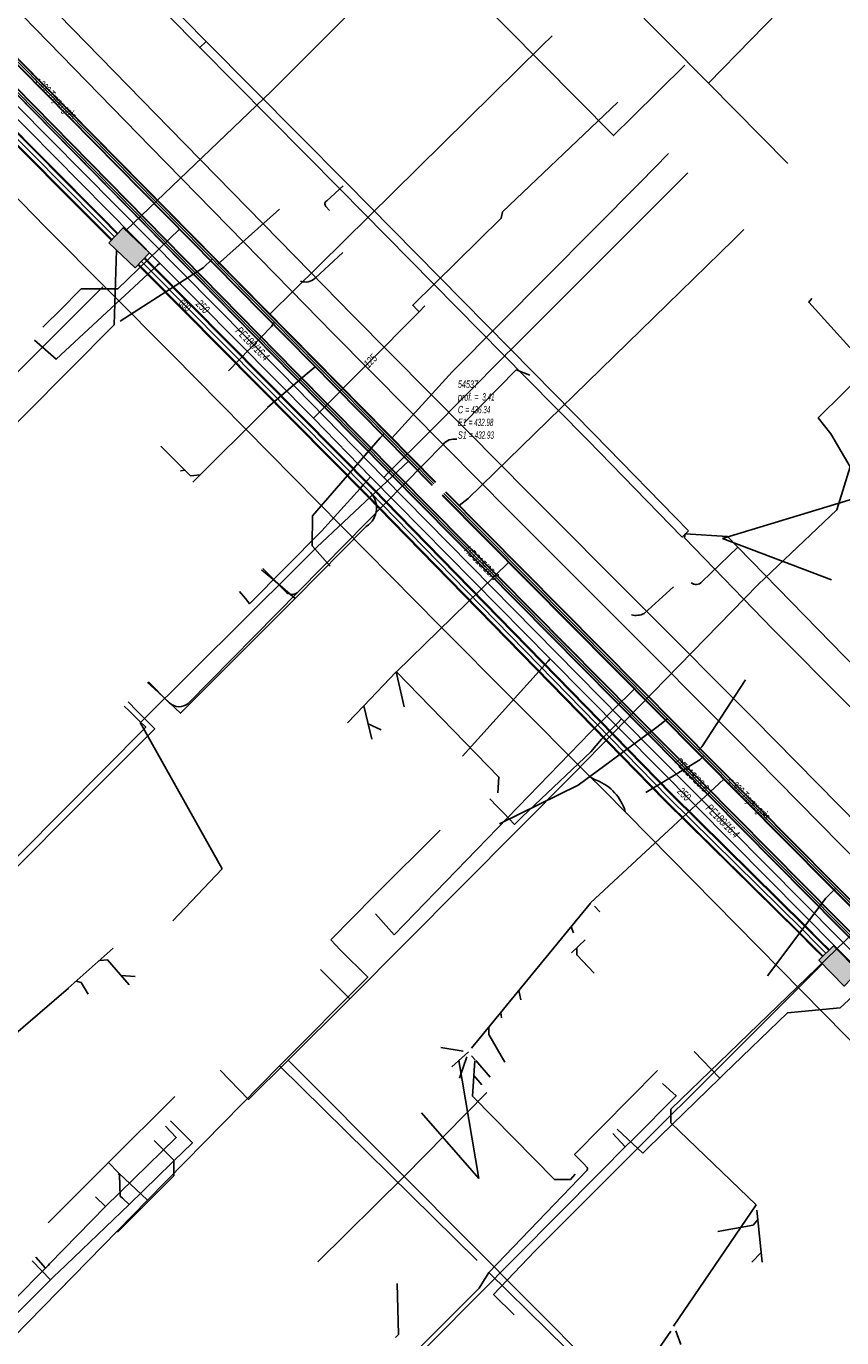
# Model space of a CAD drawing. Header units: metres. Extents: x 2695563 to 2696938, y 1260544 to 1262032.
# Tile 42 of 256: x 2695895 to 2695951, y 1261002 to 1261090. Entities that reach past the tile are written whole.
import ezdxf

# ---------------------------------------------------------------- set-up
doc = ezdxf.new("R2010")
doc.units = ezdxf.units.M
doc.header["$LTSCALE"] = 100
doc.linetypes.add('AUSGEZOGEN', pattern=[0])
for name, color, linetype in [('Eau portable_Cadastre des conduites_Conduite', 171, 'AUSGEZOGEN'), ('Eau potable_Cadastre des conduites_Conduite_Texte', 171, 'AUSGEZOGEN'), ('EU_Cadastre des conduites', 24, 'AUSGEZOGEN'), ('EU_Cadastre des conduites – Texte', 7, 'AUSGEZOGEN'), ('EU_Cadastre des conduites_Regard normalisé – Texte', 24, 'AUSGEZOGEN'), ('Gaz_Cadastre des conduites_Conduite', 32, 'AUSGEZOGEN'), ('Gaz_Cadastre des conduites_Conduite_Texte', 32, 'AUSGEZOGEN'), ('Réseau électrique_Cadastre des conduite_Bord du tracé', 1, 'AUSGEZOGEN'), ('Réseau électrique_Cadastre des conduite_Tronçon de tracé', 1, 'AUSGEZOGEN'), ('TV_Cadastre des conduites_CONDUITE', 92, 'AUSGEZOGEN'), ('Télécommunications_SW_Cadastre des conduites_Bord du tracé', 94, 'AUSGEZOGEN'), ('Télécommunications_SW_Cadastre des conduites_Bord du tracé_Texte', 94, 'AUSGEZOGEN'), ('Télécommunications_SW_Cadastre des conduites_Ouvrage', 94, 'AUSGEZOGEN')]:
    doc.layers.add(name, color=color, linetype=linetype)
doc.styles.add('ARIAL', font='arial.ttf')
pattern_1 = [(0, (2708005, 1273150), (6075, 6075), [6075, -6075]), (90, (2708005, 1273150), (-6075, 6075), [6075, -6075])]

# ---------------------------------------------------------------- blocks, each defined once
blk = doc.blocks.new('COMPLEXOBJECT_2047')
at = {"layer": 'Réseau électrique_Cadastre des conduite_Tronçon de tracé', "color": 1, "linetype": 'AUSGEZOGEN', "transparency": 33554687}
blk.add_line((5915.964, 11055.598), (5922.55, 11062.287), dxfattribs=at)
blk.add_arc((5923.295, 11061.706), 0.945, 79.25308, 142.03616, dxfattribs=at)
blk = doc.blocks.new('COMPLEXOBJECT_2203')
at = {"layer": 'Réseau électrique_Cadastre des conduite_Tronçon de tracé', "color": 1, "linetype": 'AUSGEZOGEN', "transparency": 33554687}
for p, q in [((5914.647, 11078.812), (5915.753, 11079.827)), ((5914.833, 11078.155), (5914.595, 11078.427))]:
    blk.add_line(p, q, dxfattribs=at)
blk.add_arc((5914.764, 11078.6), 0.242, 118.85871, 225.75709, dxfattribs=at)
blk = doc.blocks.new('COMPLEXOBJECT_2204')
at = {"layer": 'Réseau électrique_Cadastre des conduite_Tronçon de tracé', "color": 1, "linetype": 'AUSGEZOGEN', "transparency": 33554687}
blk.add_line((5940.104, 11052.962), (5942.551, 11055.316), dxfattribs=at)
blk.add_arc((5939.709, 11053.314), 0.529, 230.05162, 318.35225, dxfattribs=at)
blk = doc.blocks.new('COMPLEXOBJECT_2288')
at = {"layer": 'Réseau électrique_Cadastre des conduite_Tronçon de tracé', "color": 1, "linetype": 'AUSGEZOGEN', "transparency": 33554687}
for centre, radius, start, end in [((5933.267, 11040.611), 1.136, 220.01955, 246.72121), ((5931.694, 11036.399), 3.363, 20.32846, 70.46769), ((5935.418, 11037.644), 0.576, 187.70563, 227.26409)]:
    blk.add_arc(centre, radius, start, end, dxfattribs=at)
blk = doc.blocks.new('COMPLEXOBJECT_2395')
at = {"layer": 'Réseau électrique_Cadastre des conduite_Tronçon de tracé', "color": 1, "linetype": 'AUSGEZOGEN', "transparency": 33554687}
for p, q in [((5925.652, 11006.129), (5932.296, 11013.038)), ((5932.315, 11013.252), (5932.051, 11013.531))]:
    blk.add_line(p, q, dxfattribs=at)
blk.add_arc((5932.176, 11013.157), 0.169, 315.38196, 34.47063, dxfattribs=at)
blk = doc.blocks.new('COMPLEXOBJECT_2410')
at = {"layer": 'Réseau électrique_Cadastre des conduite_Tronçon de tracé', "color": 1, "linetype": 'AUSGEZOGEN', "transparency": 33554687}
blk.add_line((5903.966, 11044.762), (5902.543, 11046.181), dxfattribs=at)
blk.add_arc((5904.629, 11045.461), 0.963, 226.50236, 310.0127, dxfattribs=at)
blk = doc.blocks.new('COMPLEXOBJECT_2658')
at = {"layer": 'Réseau électrique_Cadastre des conduite_Tronçon de tracé', "color": 1, "linetype": 'AUSGEZOGEN', "transparency": 33554687}
blk.add_line((5936.178, 11050.809), (5938.176, 11052.616), dxfattribs=at)
blk.add_arc((5935.631, 11052.013), 1.322, 256.73695, 294.41721, dxfattribs=at)
blk = doc.blocks.new('COMPLEXOBJECT_2659')
at = {"layer": 'Réseau électrique_Cadastre des conduite_Tronçon de tracé', "color": 1, "linetype": 'AUSGEZOGEN', "transparency": 33554687}
blk.add_line((5913.864, 11073.564), (5915.735, 11075.298), dxfattribs=at)
blk.add_arc((5913.204, 11074.252), 0.953, 249.72204, 313.7868, dxfattribs=at)
blk = doc.blocks.new('COMPLEXOBJECT_2809')
at = {"layer": 'Télécommunications_SW_Cadastre des conduites_Bord du tracé', "color": 94, "linetype": 'AUSGEZOGEN', "transparency": 33554687}
for centre, radius, start, end in [((5916.537, 11057.994), 1.495, 356.05834, 44.00461), ((5916.536, 11057.995), 1.496, 301.8848, 356.01441)]:
    blk.add_arc(centre, radius, start, end, dxfattribs=at)

msp = doc.modelspace()

# ---------------------------------------------------------------- hatches: boundary and pattern name
at = {"layer": 'Réseau électrique_Cadastre des conduite_Bord du tracé', "lineweight": 18, "transparency": 33554687}
h = msp.add_hatch(dxfattribs=at)
h.set_pattern_fill('MUSTER', color=1, scale=6075, style=0, pattern_type=2)
h.set_pattern_definition(pattern_1)
h.paths.add_polyline_path([(2695878.28, 1261118.027), (2695907.005, 1261089.008), (2695907.431, 1261089.431), (2695878.761, 1261118.529), (2695878.267, 1261118.041)], flags=0)
h = msp.add_hatch(dxfattribs=at)
h.set_pattern_fill('MUSTER', color=1, scale=6075, style=0, pattern_type=2)
h.set_pattern_definition(pattern_1)
h.paths.add_polyline_path([(2695985.218, 1261002.956), (2695985.094, 1261003.071), (2695978.282, 1261009.372), (2695967.946, 1261019.815), (2695963.449, 1261024.358), (2695960.392, 1261027.461), (2695944.602, 1261043.489), (2695937.029, 1261051.077), (2695929.306, 1261058.816), (2695925.215, 1261062.942), (2695917.343, 1261070.882), (2695914.495, 1261073.79), (2695904.951, 1261083.534), (2695893.654, 1261095.108), (2695889.103, 1261099.71), (2695882.471, 1261106.416), (2695880.242, 1261108.83), (2695878.92, 1261107.609), (2695881.169, 1261105.172), (2695887.638, 1261098.631), (2695892.37, 1261093.846), (2695903.663, 1261082.276), (2695913.168, 1261072.572), (2695916.061, 1261069.618), (2695923.708, 1261061.905), (2695928.03, 1261057.546), (2695935.572, 1261049.989), (2695943.324, 1261042.221), (2695959.072, 1261026.237), (2695962.169, 1261023.094), (2695966.788, 1261018.427), (2695977.03, 1261008.078), (2695983.856, 1261001.765), (2695983.894, 1261001.729)], flags=0)
h = msp.add_hatch(dxfattribs=at)
h.set_pattern_fill('MUSTER', color=1, scale=6075, style=0, pattern_type=2)
h.set_pattern_definition(pattern_1)
h.paths.add_polyline_path([(2695940.158, 1261056.233), (2695933.758, 1261062.802), (2695929.607, 1261067.009), (2695916.937, 1261079.848), (2695907.431, 1261089.431), (2695907.005, 1261089.008), (2695916.51, 1261079.426), (2695929.179, 1261066.588), (2695933.329, 1261062.382), (2695939.729, 1261055.814)], flags=0)
at = {"layer": 'Télécommunications_SW_Cadastre des conduites_Ouvrage', "transparency": 33554687}
for points in [[(2695900.83, 1261075.774), (2695902.614, 1261074.078), (2695903.579, 1261075.093), (2695901.795, 1261076.789)], [(2695950.009, 1261028.099), (2695949.011, 1261027.117), (2695950.725, 1261025.358), (2695951.709, 1261026.372)]]:
    msp.add_hatch(color=7, dxfattribs=at).paths.add_polyline_path(points)

# ---------------------------------------------------------------- linework, layer by layer
at = {"layer": 'Eau portable_Cadastre des conduites_Conduite', "color": 7, "linetype": 'AUSGEZOGEN', "transparency": 33554687}
for p, q in [((2695935.863, 1261014.449), (2695935.042, 1261015.359)), ((2695900.596, 1261010.414), (2695899.936, 1261011.07))]:
    msp.add_line(p, q, dxfattribs=at)
for points in [[(2695862.298, 1261117.03), (2695863.524, 1261115.807), (2695881.033, 1261097.924), (2695904.286, 1261074.399), (2695914.709, 1261063.865)], [(2695921.882, 1261071.099), (2695921.742, 1261071.241), (2695921.45, 1261071.537), (2695927.461, 1261077.438), (2695927.547, 1261077.859), (2695935.377, 1261085.302)], [(2695904.286, 1261074.399), (2695904.103, 1261074.229), (2695897.253, 1261067.87), (2695895.793, 1261069.157)], [(2695914.709, 1261063.865), (2695921.882, 1261071.099), (2695922.283, 1261071.494)], [(2695914.709, 1261063.865), (2695918.581, 1261059.888), (2695930.781, 1261047.546), (2695945.554, 1261032.66), (2695973.356, 1261004.591), (2695977.577, 1261000.381), (2695981.869, 1260996.406)], [(2695918.581, 1261059.888), (2695918.394, 1261059.68), (2695918.093, 1261059.345), (2695917.879, 1261059.107), (2695915.271, 1261056.205), (2695910.386, 1261051.293), (2695910.291, 1261051.409)], [(2695910.291, 1261051.409), (2695910.261, 1261051.446), (2695910.095, 1261051.65), (2695909.704, 1261052.131)], [(2695930.781, 1261047.546), (2695930.64, 1261047.39), (2695924.838, 1261040.963)], [(2695881.18, 1261021.13), (2695881.274, 1261021.216), (2695881.484, 1261021.41), (2695882.626, 1261021.326), (2695889.12, 1261027.977), (2695903.944, 1261042.808), (2695902.742, 1261044.023), (2695902.145, 1261044.627)], [(2695908.864, 1260987.228), (2695909.081, 1260987.449), (2695912.9, 1260991.32), (2695918.979, 1260997.441), (2695919.535, 1260998.001), (2695920.14, 1260998.61), (2695934.093, 1261012.667), (2695934.283, 1261012.857), (2695935.863, 1261014.449), (2695936.401, 1261014.987), (2695939.33, 1261017.91), (2695938.41, 1261018.75)], [(2695896.536, 1261006.226), (2695896.71, 1261006.405), (2695896.814, 1261006.513), (2695900.596, 1261010.414), (2695905.41, 1261015.083), (2695904.671, 1261015.855)], [(2695892.093, 1261001.752), (2695892.311, 1261001.971), (2695896.536, 1261006.226), (2695895.87, 1261006.969)]]:
    msp.add_lwpolyline(points, dxfattribs=at)
at = {"layer": 'EU_Cadastre des conduites', "linetype": 'AUSGEZOGEN', "transparency": 33554687}
for p, q in [((2695922.768, 1261059.306), (2695867.025, 1261115.778)), ((2695922.782, 1261059.32), (2695867.039, 1261115.792)), ((2695922.796, 1261059.334), (2695867.053, 1261115.806)), ((2695922.982, 1261059.516), (2695867.239, 1261115.988)), ((2695922.996, 1261059.53), (2695867.253, 1261116.002)), ((2695923.01, 1261059.544), (2695867.267, 1261116.016)), ((2695978.154, 1261003.5), (2695923.453, 1261058.64)), ((2695978.169, 1261003.514), (2695923.468, 1261058.654)), ((2695978.183, 1261003.528), (2695923.482, 1261058.668)), ((2695978.367, 1261003.712), (2695923.666, 1261058.852)), ((2695978.381, 1261003.726), (2695923.68, 1261058.866)), ((2695978.396, 1261003.74), (2695923.695, 1261058.88))]:
    msp.add_line(p, q, dxfattribs=at)
at = {"layer": 'EU_Cadastre des conduites', "color": 255, "transparency": 33554687}
for p, q in [((2695922.889, 1261059.425), (2695867.146, 1261115.897)), ((2695978.275, 1261003.62), (2695923.574, 1261058.76))]:
    msp.add_line(p, q, dxfattribs=at)
at = {"layer": 'EU_Cadastre des conduites', "color": 24, "linetype": 'AUSGEZOGEN', "transparency": 33554687}
for p, q in [((2695930.909, 1261089.805), (2695930.222, 1261089.12)), ((2695930.222, 1261089.12), (2695911.749, 1261070.924)), ((2695938.809, 1261081.833), (2695936.902, 1261079.89)), ((2695936.902, 1261079.89), (2695924.119, 1261067.014)), ((2695912.405, 1261078.053), (2695908.198, 1261074.309)), ((2695943.911, 1261076.665), (2695943.21, 1261075.973)), ((2695943.21, 1261075.973), (2695925.214, 1261058.437)), ((2695897.653, 1261071.341), (2695898.776, 1261072.463)), ((2695896.358, 1261070.049), (2695897.653, 1261071.341)), ((2695924.119, 1261067.014), (2695920.043, 1261062.521)), ((2695906.534, 1261059.538), (2695911.604, 1261064.587)), ((2695904.369, 1261061.982), (2695905.992, 1261060.353)), ((2695925.214, 1261058.437), (2695924.597, 1261057.942)), ((2695949.879, 1261052.915), (2695942.47, 1261055.718)), ((2695920.347, 1261046.667), (2695927.979, 1261054.107)), ((2695902.974, 1261043.243), (2695913.554, 1261053.747)), ((2695920.863, 1261044.288), (2695920.337, 1261046.663)), ((2695933.524, 1261042.584), (2695936.508, 1261045.509)), ((2695917.026, 1261043.211), (2695918.134, 1261044.365)), ((2695908.526, 1261033.311), (2695902.966, 1261043.243)), ((2695919.319, 1261042.736), (2695918.43, 1261043.151)), ((2695920.198, 1261028.832), (2695933.524, 1261042.584)), ((2695927.349, 1261036.37), (2695932.674, 1261038.988)), ((2695933.512, 1261030.995), (2695942.571, 1261039.398)), ((2695905.165, 1261029.789), (2695908.518, 1261033.311)), ((2695929.996, 1261026.689), (2695933.507, 1261030.989)), ((2695918.935, 1261030.257), (2695920.198, 1261028.832)), ((2695934.15, 1261030.396), (2695933.777, 1261030.79)), ((2695932.361, 1261028.969), (2695932.194, 1261029.382)), ((2695932.23, 1261027.607), (2695933.155, 1261028.492)), ((2695901.124, 1261027.939), (2695898.082, 1261025.225)), ((2695925.436, 1261021.158), (2695929.996, 1261026.689)), ((2695902.622, 1261026), (2695901.641, 1261026.084)), ((2695898.09, 1261025.225), (2695894.051, 1261021.739)), ((2695928.791, 1261024.436), (2695928.65, 1261025.056)), ((2695927.485, 1261023.196), (2695927.42, 1261023.565)), ((2695923.36, 1261021.184), (2695924.886, 1261020.944)), ((2695924.11, 1261019.885), (2695925.227, 1261020.905)), ((2695925.931, 1261012.311), (2695924.585, 1261020.319)), ((2695924.621, 1261019.111), (2695925.114, 1261020.557)), ((2695925.686, 1261020.348), (2695925.451, 1261020.631)), ((2695926.707, 1261019.184), (2695925.725, 1261020.309)), ((2695926.149, 1261018.653), (2695925.592, 1261019.304)), ((2695922.037, 1261016.76), (2695925.931, 1261012.311)), ((2695922.037, 1261016.76), (2695925.931, 1261012.311)), ((2695903.899, 1261014.88), (2695904.095, 1261014.696)), ((2695905.247, 1261012.501), (2695901.414, 1261008.667)), ((2695939.137, 1261002.291), (2695944.749, 1261010.532)), ((2695945.16, 1261006.646), (2695944.811, 1261010.163)), ((2695944.457, 1261006.63), (2695945.099, 1261007.295)), ((2695938.15, 1261000.779), (2695938.957, 1261001.966)), ((2695939.651, 1261001.053), (2695939.299, 1261001.981))]:
    msp.add_line(p, q, dxfattribs=at)
for points in [[(2695898.776, 1261072.463), (2695898.956, 1261072.642), (2695901.451, 1261072.642), (2695905.631, 1261076.696)], [(2695901.6, 1261070.444), (2695907.225, 1261074.071), (2695907.846, 1261074.665)], [(2695908.959, 1261067.089), (2695911.877, 1261070.091), (2695912.064, 1261070.392)], [(2695911.608, 1261064.591), (2695911.788, 1261064.763), (2695914.298, 1261066.912), (2695914.839, 1261067.367)], [(2695914.657, 1261057.245), (2695919.235, 1261062.538), (2695919.515, 1261062.843)], [(2695905.693, 1261060.309), (2695905.988, 1261060.351), (2695906.364, 1261059.969), (2695907.022, 1261060.022)], [(2695913.554, 1261053.747), (2695914.938, 1261055.121), (2695921.165, 1261060.958)], [(2695942.47, 1261055.718), (2695952.08, 1261058.627), (2695952.436, 1261058.978)], [(2695915.844, 1261053.831), (2695914.62, 1261055.22), (2695914.657, 1261057.245)], [(2695918.674, 1261042.098), (2695918.13, 1261044.362), (2695920.337, 1261046.663)], [(2695927.236, 1261038.46), (2695927.298, 1261039.539), (2695920.347, 1261046.667)], [(2695944.04, 1261046.13), (2695941.077, 1261041.595), (2695940.844, 1261041.351)], [(2695932.674, 1261038.988), (2695938.023, 1261042.931), (2695938.73, 1261043.483)], [(2695937.28, 1261038.484), (2695940.939, 1261040.705), (2695941.197, 1261040.996)], [(2695945.536, 1261026.05), (2695949.489, 1261031.326), (2695950.149, 1261031.972)], [(2695944.749, 1261010.532), (2695938.976, 1261016.096), (2695938.976, 1261017.017), (2695952.157, 1261029.734)], [(2695933.754, 1261026.247), (2695932.578, 1261027.473), (2695932.578, 1261027.943)], [(2695902.219, 1261025.443), (2695900.744, 1261027.134), (2695900.212, 1261027.106)], [(2695899.435, 1261024.804), (2695898.95, 1261025.596), (2695898.611, 1261025.687)], [(2695927.71, 1261020.192), (2695926.607, 1261022.066), (2695926.614, 1261022.587)], [(2695932.471, 1261012.595), (2695932.151, 1261012.248), (2695931.07, 1261012.235), (2695925.514, 1261017.895), (2695925.669, 1261020.298)], [(2695904.095, 1261014.696), (2695905.236, 1261013.556), (2695905.247, 1261012.501)], [(2695942.163, 1261008.72), (2695944.552, 1261009.147), (2695944.885, 1261009.551)], [(2695920.402, 1261005.189), (2695920.482, 1261001.726), (2695920.282, 1261001.526)]]:
    msp.add_lwpolyline(points, dxfattribs=at)
at = {"layer": 'Gaz_Cadastre des conduites_Conduite', "linetype": 'AUSGEZOGEN', "transparency": 33554687}
for p, q in [((2695862.772, 1261118.116), (2695913.284, 1261066.791)), ((2695862.785, 1261118.129), (2695913.297, 1261066.805)), ((2695862.798, 1261118.142), (2695913.311, 1261066.818)), ((2695862.986, 1261118.326), (2695913.497, 1261067.002)), ((2695862.999, 1261118.339), (2695913.511, 1261067.015)), ((2695863.012, 1261118.352), (2695913.524, 1261067.029)), ((2695913.284, 1261066.791), (2695975.916, 1261003.532)), ((2695913.297, 1261066.805), (2695975.929, 1261003.545)), ((2695913.311, 1261066.818), (2695975.942, 1261003.558)), ((2695913.497, 1261067.002), (2695976.128, 1261003.744)), ((2695913.511, 1261067.015), (2695976.141, 1261003.757)), ((2695913.524, 1261067.029), (2695976.154, 1261003.77))]:
    msp.add_line(p, q, dxfattribs=at)
at = {"layer": 'Gaz_Cadastre des conduites_Conduite', "color": 255, "linetype": 'AUSGEZOGEN', "transparency": 33554687}
for p, q in [((2695862.892, 1261118.234), (2695913.404, 1261066.91)), ((2695913.404, 1261066.91), (2695976.035, 1261003.651))]:
    msp.add_line(p, q, dxfattribs=at)
at = {"layer": 'Gaz_Cadastre des conduites_Conduite', "color": 32, "linetype": 'AUSGEZOGEN', "transparency": 33554687}
for p, q in [((2695942.289, 1261019.106), (2695940.56, 1261020.92)), ((2695935.333, 1261015.655), (2695937.076, 1261014.038))]:
    msp.add_line(p, q, dxfattribs=at)
for points in [[(2695862.869, 1261117.264), (2695863.164, 1261116.965), (2695867.658, 1261112.391), (2695883.38, 1261096.413), (2695912.516, 1261066.969), (2695919.482, 1261059.862), (2695935.616, 1261043.485), (2695952.834, 1261026.129), (2695966.508, 1261012.274), (2695975.912, 1261002.87), (2695979.168, 1260999.703), (2695982.735, 1260996.409), (2695983.78, 1260995.484)], [(2695928.087, 1261068.496), (2695928.289, 1261068.698), (2695940.109, 1261080.518)], [(2695919.482, 1261059.862), (2695919.78, 1261060.158), (2695922.565, 1261062.926), (2695927.658, 1261068.063), (2695927.848, 1261068.255), (2695928.087, 1261068.496)], [(2695901.869, 1261044.352), (2695902.209, 1261044.02), (2695902.518, 1261043.719), (2695902.802, 1261043.442), (2695902.938, 1261043.308), (2695903.334, 1261042.923), (2695889.154, 1261028.649), (2695882.412, 1261021.951), (2695881.196, 1261022.047), (2695880.972, 1261021.828), (2695880.502, 1261021.368), (2695880.34, 1261021.21)], [(2695935.616, 1261043.485), (2695935.338, 1261043.198), (2695934.273, 1261042.097), (2695933.547, 1261041.238), (2695928.874, 1261036.834)], [(2695926.681, 1261038.062), (2695927.182, 1261037.546), (2695927.37, 1261037.353), (2695927.635, 1261037.08), (2695928.367, 1261036.328), (2695928.739, 1261036.699), (2695928.874, 1261036.834)], [(2695952.834, 1261026.129), (2695952.551, 1261025.846), (2695952.188, 1261025.483), (2695950.447, 1261023.884), (2695946.884, 1261023.548), (2695942.573, 1261019.39)], [(2695942.573, 1261019.39), (2695942.289, 1261019.106), (2695937.413, 1261014.366), (2695937.219, 1261014.177), (2695937.076, 1261014.038)], [(2695906.272, 1261014.507), (2695906.508, 1261014.735), (2695905.025, 1261016.215)], [(2695896.88, 1261005.44), (2695897.192, 1261005.745), (2695897.399, 1261005.943), (2695902.2, 1261010.551), (2695906.058, 1261014.301), (2695906.272, 1261014.507)], [(2695902.2, 1261010.551), (2695901.759, 1261010.97), (2695901.607, 1261011.115), (2695901.565, 1261012.527), (2695901.469, 1261012.617)], [(2695892.549, 1261001.122), (2695892.831, 1261001.404), (2695896.88, 1261005.44), (2695895.627, 1261006.723)]]:
    msp.add_lwpolyline(points, dxfattribs=at)
at = {"layer": 'Réseau électrique_Cadastre des conduite_Bord du tracé', "color": 1, "linetype": 'AUSGEZOGEN', "transparency": 33554687}
for points in [[(2695878.28, 1261118.027), (2695907.005, 1261089.008), (2695907.431, 1261089.431), (2695878.761, 1261118.529), (2695878.267, 1261118.041), (2695878.28, 1261118.027)], [(2695940.158, 1261056.233), (2695933.758, 1261062.802), (2695929.607, 1261067.009), (2695916.937, 1261079.848), (2695907.431, 1261089.431), (2695907.005, 1261089.008), (2695916.51, 1261079.426), (2695929.179, 1261066.588), (2695933.329, 1261062.382), (2695939.729, 1261055.814), (2695940.158, 1261056.233)]]:
    msp.add_lwpolyline(points, close=True, dxfattribs=at)
for points in [[(2695960.392, 1261027.461), (2695944.602, 1261043.489), (2695937.029, 1261051.077), (2695929.306, 1261058.816), (2695925.215, 1261062.942), (2695917.343, 1261070.882), (2695914.495, 1261073.79), (2695904.951, 1261083.534), (2695893.654, 1261095.108)], [(2695892.37, 1261093.846), (2695903.663, 1261082.276), (2695913.168, 1261072.572), (2695916.061, 1261069.618), (2695923.708, 1261061.905), (2695928.03, 1261057.546), (2695935.572, 1261049.989), (2695943.324, 1261042.221), (2695959.072, 1261026.237)]]:
    msp.add_lwpolyline(points, dxfattribs=at)
at = {"layer": 'Réseau électrique_Cadastre des conduite_Tronçon de tracé', "color": 1, "linetype": 'AUSGEZOGEN', "transparency": 33554687}
for p, q in [((2695943.451, 1261088.572), (2695958.257, 1261103.718)), ((2695941.528, 1261086.606), (2695935.288, 1261092.899)), ((2695941.528, 1261086.606), (2695943.451, 1261088.572)), ((2695946.914, 1261081.159), (2695941.528, 1261086.606)), ((2695924.953, 1261063.556), (2695928.481, 1261067.151)), ((2695928.481, 1261067.151), (2695929.393, 1261066.799)), ((2695913.699, 1261052.113), (2695916.934, 1261055.408)), ((2695912.889, 1261052.059), (2695911.273, 1261053.679)), ((2695906.218, 1261044.533), (2695913.699, 1261052.113)), ((2695918.833, 1261031.471), (2695923.308, 1261035.926)), ((2695915.887, 1261028.501), (2695918.833, 1261031.471)), ((2695916.53, 1261027.823), (2695915.887, 1261028.501)), ((2695903.46, 1261010.832), (2695912.415, 1261019.955)), ((2695925.818, 1261006.755), (2695912.415, 1261019.955)), ((2695932.43, 1261013.932), (2695938.063, 1261019.646)), ((2695900.804, 1261013.387), (2695905.32, 1261017.865)), ((2695896.712, 1261009.309), (2695900.804, 1261013.387)), ((2695901.517, 1261012.668), (2695900.804, 1261013.387)), ((2695933.021, 1261013.341), (2695932.43, 1261013.932)), ((2695903.46, 1261010.832), (2695901.517, 1261012.668)), ((2695894.359, 1261001.552), (2695903.46, 1261010.832)), ((2695941.488, 1260991.339), (2695926.622, 1261005.939))]:
    msp.add_line(p, q, dxfattribs=at)
for points in [[(2695933.367, 1261039.691), (2695923.279, 1261049.819), (2695905.1, 1261068.21), (2695896.538, 1261076.832), (2695890.081, 1261083.436)], [(2695971.037, 1261024.313), (2695945.887, 1261049.571), (2695939.889, 1261055.77), (2695939.943, 1261056.024)], [(2695965.787, 1261032.57), (2695951.66, 1261046.776), (2695943.521, 1261055.126), (2695942.802, 1261055.855), (2695939.943, 1261056.024)], [(2695935.997, 1261037.031), (2695934.396, 1261038.659), (2695933.367, 1261039.691)], [(2695974.164, 1260998.502), (2695965.628, 1261006.967), (2695935.997, 1261037.031)], [(2695912.415, 1261019.955), (2695918.4, 1261025.955), (2695916.53, 1261027.823)], [(2695920.05, 1260998.963), (2695925.956, 1261004.87), (2695926.622, 1261005.939)]]:
    msp.add_lwpolyline(points, dxfattribs=at)
msp.add_arc((2695913.265, 1261052.515), 0.591, 230.45104, 317.17711, dxfattribs=at)
at = {"layer": 'TV_Cadastre des conduites_CONDUITE', "color": 92, "linetype": 'AUSGEZOGEN', "transparency": 33554687}
for p, q in [((2695951.138, 1261060.577), (2695949.815, 1261062.804)), ((2695915.198, 1261026.474), (2695917.194, 1261024.485)), ((2695913.002, 1261020.331), (2695917.194, 1261024.485)), ((2695913.002, 1261020.331), (2695920.872, 1261012.44)), ((2695926.482, 1261018.141), (2695920.872, 1261012.44)), ((2695920.872, 1261012.44), (2695915.008, 1261006.663)), ((2695920.872, 1261012.44), (2695944.183, 1260989.068))]:
    msp.add_line(p, q, dxfattribs=at)
for points in [[(2695952.383, 1261067.263), (2695948.322, 1261071.735), (2695948.528, 1261071.982)], [(2695949.815, 1261062.804), (2695948.967, 1261063.891), (2695952.383, 1261067.263)], [(2695917.194, 1261024.485), (2695932.374, 1261039.783), (2695944.899, 1261052.59), (2695950.235, 1261057.649), (2695951.138, 1261060.577)], [(2695908.395, 1261019.647), (2695910.317, 1261017.669), (2695913.002, 1261020.331)]]:
    msp.add_lwpolyline(points, dxfattribs=at)
at = {"layer": 'Télécommunications_SW_Cadastre des conduites_Bord du tracé', "linetype": 'AUSGEZOGEN', "transparency": 33554687}
for p, q in [((2695881.968, 1261095.872), (2695900.302, 1261077.476)), ((2695881.99, 1261095.892), (2695900.324, 1261077.497)), ((2695882.012, 1261095.913), (2695900.345, 1261077.518)), ((2695881.526, 1261095.465), (2695899.877, 1261077.052)), ((2695881.548, 1261095.486), (2695899.898, 1261077.073)), ((2695881.57, 1261095.506), (2695899.92, 1261077.094)), ((2695900.302, 1261077.476), (2695901.405, 1261076.369)), ((2695900.324, 1261077.497), (2695901.427, 1261076.39)), ((2695900.345, 1261077.518), (2695901.448, 1261076.411)), ((2695899.877, 1261077.052), (2695900.98, 1261075.945)), ((2695899.898, 1261077.073), (2695901.001, 1261075.966)), ((2695899.92, 1261077.094), (2695901.023, 1261075.987)), ((2695903.223, 1261074.708), (2695903.609, 1261074.323)), ((2695903.244, 1261074.729), (2695903.63, 1261074.344)), ((2695903.265, 1261074.751), (2695903.651, 1261074.366)), ((2695902.799, 1261074.283), (2695903.183, 1261073.9)), ((2695902.82, 1261074.305), (2695903.204, 1261073.922)), ((2695902.841, 1261074.326), (2695903.225, 1261073.943)), ((2695903.183, 1261073.9), (2695903.436, 1261073.643)), ((2695903.204, 1261073.922), (2695903.458, 1261073.664)), ((2695903.225, 1261073.943), (2695903.479, 1261073.685)), ((2695903.436, 1261073.643), (2695918.347, 1261058.611)), ((2695903.458, 1261073.664), (2695918.368, 1261058.632)), ((2695903.479, 1261073.685), (2695918.389, 1261058.653)), ((2695903.609, 1261074.323), (2695903.863, 1261074.065)), ((2695903.63, 1261074.344), (2695903.884, 1261074.086)), ((2695903.651, 1261074.366), (2695903.906, 1261074.107)), ((2695903.863, 1261074.065), (2695918.775, 1261059.031)), ((2695903.884, 1261074.086), (2695918.796, 1261059.052)), ((2695903.906, 1261074.107), (2695918.817, 1261059.073)), ((2695918.347, 1261058.611), (2695920.035, 1261056.878)), ((2695918.368, 1261058.632), (2695920.056, 1261056.898)), ((2695918.389, 1261058.653), (2695920.078, 1261056.919)), ((2695918.775, 1261059.031), (2695920.464, 1261057.297)), ((2695918.796, 1261059.052), (2695920.486, 1261057.318)), ((2695918.817, 1261059.073), (2695920.507, 1261057.338)), ((2695920.035, 1261056.878), (2695938.568, 1261037.922)), ((2695920.056, 1261056.898), (2695938.589, 1261037.943)), ((2695920.078, 1261056.919), (2695938.611, 1261037.964)), ((2695920.464, 1261057.297), (2695938.993, 1261038.346)), ((2695920.486, 1261057.318), (2695939.015, 1261038.367)), ((2695920.507, 1261057.338), (2695939.036, 1261038.388)), ((2695938.993, 1261038.346), (2695948.064, 1261029.409)), ((2695939.015, 1261038.367), (2695948.085, 1261029.43)), ((2695939.036, 1261038.388), (2695948.106, 1261029.451)), ((2695938.568, 1261037.922), (2695947.64, 1261028.985)), ((2695938.589, 1261037.943), (2695947.661, 1261029.006)), ((2695938.611, 1261037.964), (2695947.682, 1261029.027)), ((2695948.064, 1261029.409), (2695949.069, 1261028.389)), ((2695948.085, 1261029.43), (2695949.09, 1261028.41)), ((2695948.106, 1261029.451), (2695949.111, 1261028.431)), ((2695947.64, 1261028.985), (2695948.645, 1261027.965)), ((2695947.661, 1261029.006), (2695948.666, 1261027.986)), ((2695947.682, 1261029.027), (2695948.687, 1261028.007)), ((2695949.069, 1261028.389), (2695949.683, 1261027.783)), ((2695949.09, 1261028.41), (2695949.704, 1261027.805)), ((2695949.111, 1261028.431), (2695949.725, 1261027.826)), ((2695948.645, 1261027.965), (2695949.261, 1261027.356)), ((2695948.666, 1261027.986), (2695949.282, 1261027.377)), ((2695948.687, 1261028.007), (2695949.303, 1261027.399))]:
    msp.add_line(p, q, dxfattribs=at)
at = {"layer": 'Télécommunications_SW_Cadastre des conduites_Bord du tracé', "color": 94, "linetype": 'AUSGEZOGEN', "transparency": 33554687}
for p, q in [((2695911.895, 1261086.067), (2695922.041, 1261096.236)), ((2695901.993, 1261076.601), (2695911.895, 1261086.067)), ((2695901.355, 1261075.275), (2695901.2, 1261070.197)), ((2695913.468, 1261051.644), (2695918.296, 1261056.535))]:
    msp.add_line(p, q, dxfattribs=at)
at = {"layer": 'Télécommunications_SW_Cadastre des conduites_Bord du tracé', "color": 255, "transparency": 33554687}
for p, q in [((2695881.769, 1261095.689), (2695900.111, 1261077.285)), ((2695900.111, 1261077.285), (2695901.214, 1261076.178)), ((2695903.032, 1261074.517), (2695903.417, 1261074.133)), ((2695903.417, 1261074.133), (2695903.671, 1261073.875)), ((2695903.671, 1261073.875), (2695918.582, 1261058.842)), ((2695918.582, 1261058.842), (2695920.271, 1261057.108)), ((2695920.271, 1261057.108), (2695938.802, 1261038.155)), ((2695938.802, 1261038.155), (2695947.873, 1261029.218)), ((2695947.873, 1261029.218), (2695948.878, 1261028.198)), ((2695948.878, 1261028.198), (2695949.493, 1261027.591))]:
    msp.add_line(p, q, dxfattribs=at)
at = {"layer": 'Télécommunications_SW_Cadastre des conduites_Bord du tracé', "color": 94, "linetype": 'AUSGEZOGEN', "transparency": 33554687}
for points in [[(2695939.915, 1261087.818), (2695936.357, 1261084.304), (2695935.077, 1261083.039), (2695922.954, 1261095.311)], [(2695900.417, 1261072.776), (2695881.684, 1261054.069), (2695883.109, 1261052.038)], [(2695901.2, 1261070.197), (2695883.109, 1261052.038), (2695885.128, 1261050.027), (2695886.828, 1261048.333), (2695886.475, 1261047.979)], [(2695911.19, 1261053.597), (2695911.949, 1261052.946), (2695913.468, 1261051.644)], [(2695913.468, 1261051.644), (2695905.695, 1261043.861), (2695904.195, 1261045.261), (2695903.465, 1261045.944)], [(2695949.257, 1261026.864), (2695929.744, 1261007.386), (2695926.935, 1261004.432), (2695928.33, 1261003.065)]]:
    msp.add_lwpolyline(points, dxfattribs=at)
at = {"layer": 'Télécommunications_SW_Cadastre des conduites_Ouvrage', "color": 94, "transparency": 33554687}
for points in [[(2695900.83, 1261075.774), (2695902.614, 1261074.078), (2695903.579, 1261075.093), (2695901.795, 1261076.789), (2695900.83, 1261075.774)], [(2695950.009, 1261028.099), (2695949.011, 1261027.117), (2695950.725, 1261025.358), (2695951.709, 1261026.372), (2695950.009, 1261028.099)]]:
    msp.add_lwpolyline(points, close=True, dxfattribs=at)

# ---------------------------------------------------------------- block references
at = {"layer": 'Réseau électrique_Cadastre des conduite_Tronçon de tracé', "color": 1, "linetype": 'AUSGEZOGEN', "lineweight": -3, "transparency": 33554687}
for name in ['COMPLEXOBJECT_2203', 'COMPLEXOBJECT_2659', 'COMPLEXOBJECT_2047', 'COMPLEXOBJECT_2204', 'COMPLEXOBJECT_2658', 'COMPLEXOBJECT_2410', 'COMPLEXOBJECT_2288', 'COMPLEXOBJECT_2395']:
    msp.add_blockref(name, (2690000.97, 1249999.81), dxfattribs=at)
at = {"layer": 'Télécommunications_SW_Cadastre des conduites_Bord du tracé', "color": 94, "linetype": 'AUSGEZOGEN', "lineweight": -3, "transparency": 33554687}
msp.add_blockref('COMPLEXOBJECT_2809', (2690000.97, 1249999.81), dxfattribs=at)

# ---------------------------------------------------------------- texts
at = {"layer": 'Eau potable_Cadastre des conduites_Conduite_Texte', "color": 7, "transparency": 33554687, "char_height": 0.55426, "attachment_point": 5, "style": 'ARIAL'}
for s, insert, width, rotation in [('\\A1;{\\fArial|i1|b0;\\H0.554263;\\W0.700000;\\C7;250}\\P', (2695907.206, 1261071.44), 1.10633, 314.6967), ('\\A1;{\\fArial|i1|b0;\\H0.554263;\\W0.700000;\\C7;125}\\P', (2695918.58, 1261067.761), 1.10014, 45.243), ('\\A1;{\\fArial|i1|b0;\\H0.554263;\\W0.700000;\\C7;250}\\P', (2695939.873, 1261038.376), 1.10633, 314.7813)]:
    msp.add_mtext(s, dxfattribs=dict(at, insert=insert, width=width, rotation=rotation))
at = {"layer": 'EU_Cadastre des conduites – Texte', "color": 24, "transparency": 33554687, "char_height": 0.55705, "width": 6, "attachment_point": 5, "style": 'ARIAL'}
for insert, rotation in [((2695897.128, 1261085.549), 314.7723), ((2695944.184, 1261038.021), 315.5283)]:
    msp.add_mtext('\\A1;{\\fArial|b0|i1|c0|p34;\\W0.7;< \\W0.49;300 Tuyau grès}', dxfattribs=dict(at, insert=insert, rotation=rotation))
at = {"layer": 'EU_Cadastre des conduites_Regard normalisé – Texte', "color": 24, "transparency": 33554687, "insert": (2695924.516, 1261066.435), "char_height": 0.50641, "width": 2.83583, "attachment_point": 1, "line_spacing_factor": 1.024096, "style": 'ARIAL'}
msp.add_mtext('\\A1;{\\fArial|b0|i1|c0|p34;\\W0.69396;54537}\\P{\\fArial|b0|i1|c0|p34;\\H0.99721x;\\W0.69396;prof. = \\W0.48577; 3.41}\\P{\\fArial|b0|i1|c0|p34;\\H0.99721x;\\W0.69396;C =\\W0.48577; 436.34}\\P{\\fArial|b0|i1|c0|p34;\\H0.99721x;\\W0.69396;E1 \\W0.48577;= 432.98}\\P{\\fArial|b0|i1|c0|p34;\\H0.99721x;\\W0.69396;S1 =\\W0.48577; 432.93}', dxfattribs=at)
at = {"layer": 'Gaz_Cadastre des conduites_Conduite_Texte', "color": 32, "transparency": 33554687, "char_height": 0.55825, "attachment_point": 5, "style": 'ARIAL'}
for s, insert, width, rotation in [('\\A1;{\\fArial|i1|b0;\\H0.558250;\\W0.700000;\\C32;PE180/16.4}\\P', (2695910.577, 1261068.921), 3.05768, 314.6985), ('\\A1;{\\fArial|i1|b0;\\H0.558250;\\W0.700000;\\C32;HD315/28.6}\\P', (2695926.126, 1261054.053), 3.12516, 314.7138), ('\\A1;{\\fArial|i1|b0;\\H0.558250;\\W0.700000;\\C32;PE315/28.6}\\P', (2695940.399, 1261039.681), 3.05968, 314.7138), ('\\A1;{\\fArial|i1|b0;\\H0.558250;\\W0.700000;\\C32;PE180/16.4}\\P', (2695942.484, 1261036.554), 3.05768, 314.7714)]:
    msp.add_mtext(s, dxfattribs=dict(at, insert=insert, width=width, rotation=rotation))
at = {"layer": 'Télécommunications_SW_Cadastre des conduites_Bord du tracé_Texte', "color": 94, "transparency": 33554687, "insert": (2695905.944, 1261071.575), "char_height": 0.50638, "width": 1.28184, "attachment_point": 5, "rotation": 314.7669, "style": 'ARIAL'}
msp.add_mtext('\\W0.70; 600 ', dxfattribs=at)

doc.saveas('drawing.dxf')
